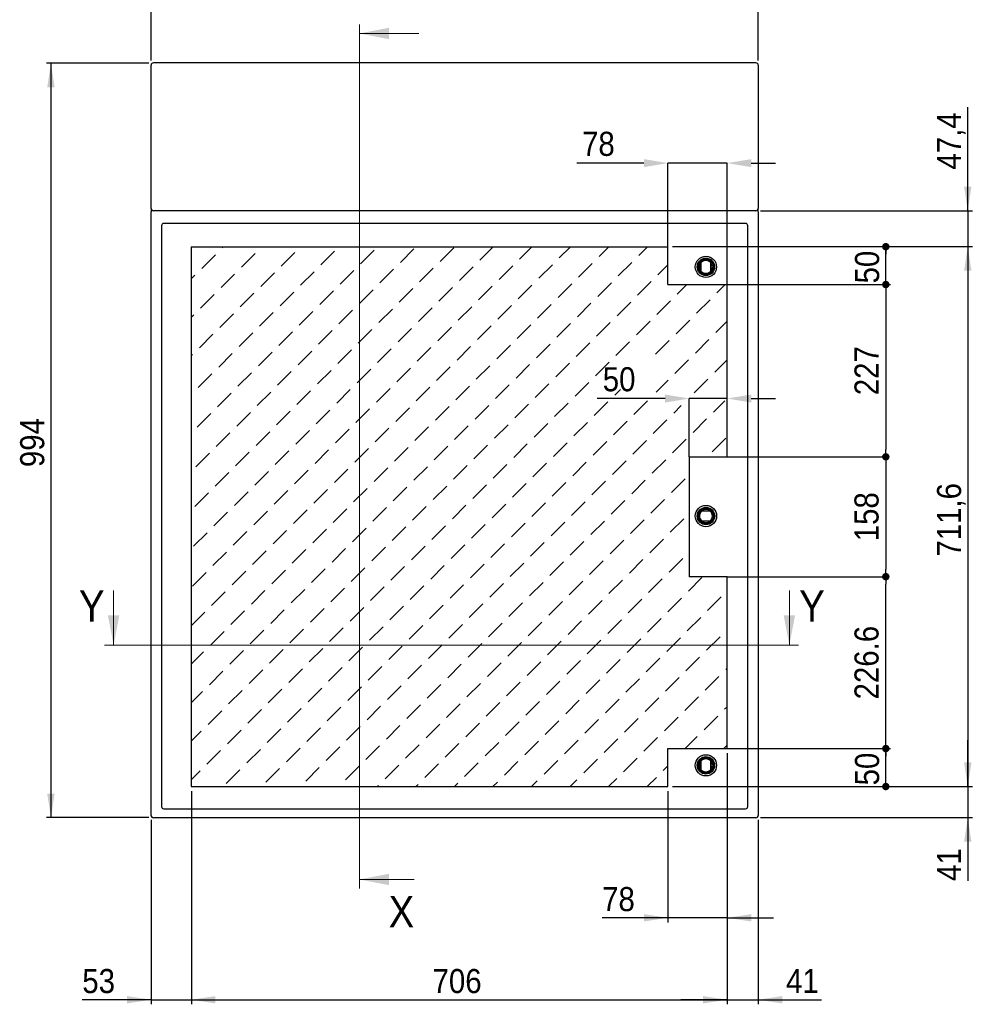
# Model space of a CAD drawing. Header units: millimetres. Extents: x 0 to 5046, y 0 to 3564.
# Tile 4 of 6: x 1684 to 2939, y 1468 to 2765. Entities that reach past the tile are written whole.
import ezdxf

# ---------------------------------------------------------------- set-up
doc = ezdxf.new("R2010")
doc.units = ezdxf.units.MM
doc.header["$LTSCALE"] = 6
doc.header["$PDSIZE"] = -1
for name, color, linetype in [('FORMAT', 7, 'Continuous'), ('SLD-0', 179, 'Continuous'), ('SLD-0_1', 7, 'Continuous')]:
    doc.layers.add(name, color=color, linetype=linetype)
doc.styles.add('SLDTEXTSTYLE3', font='Gothic.ttf', dxfattribs={"width": 0.913})
doc.dimstyles.new('SLDDIMSTYLE0', dxfattribs={"dimtxt": 31.75, "dimasz": 9.769231, "dimexe": 0, "dimexo": 0.0625, "dimgap": 7.9375, "dimtad": 1, "dimrnd": 1e-09, "dimzin": 12, "dimdsep": 46, "dimtxsty": 'SLDTEXTSTYLE3', "dimblk1": 'DOT', "dimblk2": 'DOT', "dimsah": 1, "dimcen": 0.09, "dimadec": 0, "dimazin": 3, "dimtfac": 1, "dimtofl": 0, "dimtmove": 0, "dimatfit": 3, "dimldrblk": 'DOT', "dimfxl": 1, "dimfrac": 2, "dimtolj": 1, "dimtzin": 12, "dimarcsym": 0})
doc.dimstyles.new('SLDDIMSTYLE1', dxfattribs={"dimtxt": 31.75, "dimasz": 31.75, "dimexe": 0, "dimexo": 0.0625, "dimgap": 7.9375, "dimtad": 1, "dimrnd": 1e-09, "dimzin": 12, "dimdsep": 46, "dimtxsty": 'SLDTEXTSTYLE3', "dimsah": 1, "dimcen": 0.09, "dimadec": 0, "dimazin": 3, "dimtfac": 1, "dimtofl": 0, "dimtmove": 0, "dimatfit": 3, "dimfxl": 1, "dimfrac": 2, "dimtolj": 1, "dimtzin": 12, "dimarcsym": 0})
doc.dimstyles.new('SLDDIMSTYLE2', dxfattribs={"dimtxt": 31.75, "dimasz": 31.75, "dimexe": 0, "dimexo": 0.0625, "dimgap": 7.9375, "dimtad": 1, "dimdec": 1, "dimrnd": 1e-09, "dimzin": 12, "dimdsep": 46, "dimtxsty": 'SLDTEXTSTYLE3', "dimsah": 1, "dimcen": 0.09, "dimadec": 0, "dimazin": 3, "dimtfac": 1, "dimtmove": 0, "dimatfit": 0, "dimfxl": 1, "dimfrac": 2, "dimtolj": 1, "dimtzin": 12, "dimarcsym": 0})
doc.dimstyles.new('SLDDIMSTYLE3', dxfattribs={"dimtxt": 31.75, "dimasz": 31.75, "dimexe": 0, "dimexo": 0.0625, "dimgap": 7.9375, "dimtad": 1, "dimrnd": 1e-09, "dimzin": 12, "dimdsep": 46, "dimtxsty": 'SLDTEXTSTYLE3', "dimsah": 1, "dimcen": 0.09, "dimadec": 0, "dimazin": 3, "dimtfac": 1, "dimtmove": 0, "dimatfit": 0, "dimfxl": 1, "dimfrac": 2, "dimtolj": 1, "dimtzin": 12, "dimarcsym": 0})
doc.dimstyles.new('SLDDIMSTYLE4', dxfattribs={"dimtxt": 31.75, "dimasz": 31.75, "dimexe": 0, "dimexo": 0.0625, "dimgap": 7.9375, "dimtad": 1, "dimdec": 1, "dimrnd": 1e-09, "dimzin": 12, "dimdsep": 46, "dimtxsty": 'SLDTEXTSTYLE3', "dimsah": 1, "dimcen": 0.09, "dimadec": 0, "dimazin": 3, "dimtfac": 1, "dimtdec": 1, "dimtofl": 0, "dimtmove": 0, "dimatfit": 3, "dimfxl": 1, "dimfrac": 2, "dimtolj": 1, "dimtzin": 12, "dimarcsym": 0})
doc.dimstyles.new('SLDDIMSTYLE5', dxfattribs={"dimtxt": 31.75, "dimasz": 9.769231, "dimexe": 0, "dimexo": 0.0625, "dimgap": 7.9375, "dimtad": 1, "dimdec": 1, "dimrnd": 1e-09, "dimzin": 12, "dimdsep": 46, "dimtxsty": 'SLDTEXTSTYLE3', "dimblk1": 'DOT', "dimblk2": 'DOT', "dimsah": 1, "dimcen": 0.09, "dimadec": 0, "dimazin": 3, "dimtfac": 1, "dimtdec": 1, "dimtofl": 0, "dimtmove": 0, "dimatfit": 3, "dimldrblk": 'DOT', "dimfxl": 1, "dimfrac": 2, "dimtolj": 1, "dimtzin": 12, "dimarcsym": 0})
doc.dimstyles.new('SLDDIMSTYLE6', dxfattribs={"dimtxt": 31.75, "dimasz": 31.75, "dimexe": 0, "dimexo": 0.0625, "dimgap": 7.9375, "dimtad": 1, "dimdec": 0, "dimrnd": 1e-09, "dimzin": 12, "dimdsep": 46, "dimtxsty": 'SLDTEXTSTYLE3', "dimsah": 1, "dimcen": 0.09, "dimadec": 0, "dimazin": 3, "dimtfac": 1, "dimtdec": 0, "dimtofl": 0, "dimtmove": 0, "dimatfit": 3, "dimfxl": 1, "dimfrac": 2, "dimtolj": 1, "dimtzin": 12, "dimarcsym": 0})

# ---------------------------------------------------------------- blocks, each defined once
blk = doc.blocks.new('SW_HATCH_1')
at = {"color": 0, "linetype": 'Continuous', "lineweight": 18}
for p, q in [((0, 0), (1.6, 1.6)), ((52.3, 1.5), (52.4, 1.6)), ((287.1, -17.7), (305.1, 0.3)), ((339.4, -16.2), (357.2, 1.6)), ((391.8, -14.6), (408, 1.6)), ((444.1, -13.1), (458.8, 1.6)), ((496.5, -11.5), (509.6, 1.6)), ((548.8, -10), (560.4, 1.6)), ((-26.9, -26.9), (-9, -9)), ((25.4, -25.4), (43.4, -7.4)), ((77.7, -23.9), (95.7, -5.9)), ((130.1, -22.3), (148, -4.4)), ((182.4, -20.8), (200.4, -2.8)), ((234.8, -19.2), (252.7, -1.3)), ((312.5, -43.1), (330.5, -25.1)), ((364.8, -41.6), (382.8, -23.6)), ((417.2, -40), (435.1, -22.1)), ((469.5, -38.5), (487.5, -20.5)), ((521.9, -36.9), (539.8, -19)), ((574.2, -35.4), (587.3, -22.3)), ((-40.7, -40.7), (-35.9, -35.9)), ((-1.5, -52.3), (16.4, -34.4)), ((50.8, -50.8), (68.8, -32.8)), ((103.1, -49.3), (121.1, -31.3)), ((155.5, -47.7), (173.4, -29.8)), ((207.8, -46.2), (225.8, -28.2)), ((260.2, -44.6), (278.1, -26.7)), ((337.9, -68.5), (355.9, -50.5)), ((390.2, -67), (408.2, -49)), ((442.6, -65.4), (460.5, -47.5)), ((494.9, -63.9), (512.9, -45.9)), ((547.3, -62.3), (565.2, -44.4)), ((599.6, -60.8), (612, -48.4)), ((651.9, -59.3), (662.8, -48.4)), ((-28.5, -79.3), (-10.5, -61.3)), ((23.9, -77.7), (41.8, -59.8)), ((76.2, -76.2), (94.2, -58.2)), ((128.5, -74.7), (146.5, -56.7)), ((180.9, -73.1), (198.8, -55.2)), ((233.2, -71.6), (251.2, -53.6)), ((285.6, -70), (303.5, -52.1)), ((311, -95.4), (328.9, -77.5)), ((363.3, -93.9), (381.3, -75.9)), ((415.6, -92.4), (433.6, -74.4)), ((468, -90.8), (485.9, -72.9)), ((520.3, -89.3), (538.3, -71.3)), ((572.7, -87.7), (590.6, -69.8)), ((625, -86.2), (643, -68.2)), ((-40.7, -91.5), (-37.5, -88.3)), ((-3.1, -104.7), (14.9, -86.7)), ((49.3, -103.1), (67.2, -85.2)), ((101.6, -101.6), (119.6, -83.6)), ((153.9, -100.1), (171.9, -82.1)), ((206.3, -98.5), (224.2, -80.6)), ((258.6, -97), (276.6, -79)), ((336.4, -120.8), (354.3, -102.9)), ((388.7, -119.3), (406.7, -101.3)), ((441, -117.8), (459, -99.8)), ((493.4, -116.2), (511.3, -98.3)), ((545.7, -114.7), (563.7, -96.7)), ((598.1, -113.1), (616, -95.2)), ((650.4, -111.6), (665.3, -96.7)), ((-30, -131.6), (-12.1, -113.7)), ((22.3, -130.1), (40.3, -112.1)), ((74.7, -128.5), (92.6, -110.6)), ((127, -127), (145, -109)), ((179.3, -125.5), (197.3, -107.5)), ((231.7, -123.9), (249.6, -106)), ((284, -122.4), (302, -104.4)), ((361.8, -146.2), (379.7, -128.3)), ((414.1, -144.7), (432.1, -126.7)), ((466.4, -143.2), (484.4, -125.2)), ((518.8, -141.6), (536.7, -123.7)), ((571.1, -140.1), (589.1, -122.1)), ((623.5, -138.5), (641.4, -120.6)), ((-40.7, -142.3), (-39, -140.6)), ((-4.6, -157), (13.3, -139.1)), ((47.7, -155.5), (65.7, -137.5)), ((100.1, -153.9), (118, -136)), ((152.4, -152.4), (170.4, -134.4)), ((204.7, -150.9), (222.7, -132.9)), ((257.1, -149.3), (275, -131.4)), ((309.4, -147.8), (327.4, -129.8)), ((334.8, -173.2), (352.8, -155.2)), ((387.2, -171.6), (405.1, -153.7)), ((439.5, -170.1), (457.5, -152.1)), ((491.8, -168.6), (509.8, -150.6)), ((596.5, -165.5), (614.5, -147.5)), ((648.9, -163.9), (665.3, -147.5)), ((-31.6, -184), (-13.6, -166)), ((20.8, -182.4), (38.7, -164.5)), ((73.1, -180.9), (91.1, -162.9)), ((125.5, -179.3), (143.4, -161.4)), ((177.8, -177.8), (195.8, -159.8)), ((230.1, -176.3), (248.1, -158.3)), ((282.5, -174.7), (300.4, -156.8)), ((360.2, -198.6), (378.2, -180.6)), ((412.6, -197), (430.5, -179.1)), ((464.9, -195.5), (482.9, -177.5)), ((571.7, -190.3), (587.5, -174.5)), ((621.9, -190.9), (639.9, -172.9)), ((-40.7, -193.1), (-40.5, -192.9)), ((-6.2, -209.4), (11.8, -191.4)), ((46.2, -207.8), (64.1, -189.9)), ((98.5, -206.3), (116.5, -188.3)), ((150.9, -204.7), (168.8, -186.8)), ((203.2, -203.2), (221.2, -185.2)), ((255.5, -201.7), (273.5, -183.7)), ((307.9, -200.1), (325.8, -182.2)), ((517.2, -194), (524.8, -186.4)), ((333.3, -225.5), (351.2, -207.6)), ((385.6, -224), (403.6, -206)), ((438, -222.4), (455.9, -204.5)), ((490.3, -220.9), (508.3, -202.9)), ((542.6, -219.4), (560.5, -201.5)), ((647.3, -216.3), (662.1, -201.5)), ((-33.1, -236.3), (-15.1, -218.3)), ((19.2, -234.8), (37.2, -216.8)), ((71.6, -233.2), (89.5, -215.3)), ((123.9, -231.7), (141.9, -213.7)), ((176.3, -230.1), (194.2, -212.2)), ((228.6, -228.6), (246.6, -210.6)), ((280.9, -227.1), (298.9, -209.1)), ((595, -217.8), (604.9, -207.9)), ((358.7, -250.9), (376.6, -233)), ((411, -249.4), (429, -231.4)), ((463.4, -247.8), (481.3, -229.9)), ((515.7, -246.3), (533.7, -228.3)), ((568, -244.8), (586, -226.8)), ((620.4, -243.2), (638.3, -225.3)), ((-7.7, -261.7), (10.3, -243.7)), ((44.6, -260.2), (62.6, -242.2)), ((97, -258.6), (114.9, -240.7)), ((149.3, -257.1), (167.3, -239.1)), ((201.7, -255.5), (219.6, -237.6)), ((254, -254), (272, -236)), ((306.3, -252.5), (324.3, -234.5)), ((384.1, -276.3), (402, -258.4)), ((436.4, -274.8), (454.4, -256.8)), ((488.8, -273.2), (506.7, -255.3)), ((541.1, -271.7), (559.1, -253.7)), ((593.4, -270.2), (611.4, -252.2)), ((645.8, -268.6), (663.7, -250.7)), ((-34.6, -288.6), (-16.7, -270.7)), ((17.7, -287.1), (35.7, -269.1)), ((70, -285.6), (88, -267.6)), ((122.4, -284), (140.3, -266.1)), ((174.7, -282.5), (192.7, -264.5)), ((227.1, -280.9), (245, -263)), ((279.4, -279.4), (297.4, -261.4)), ((331.7, -277.9), (349.7, -259.9)), ((357.1, -303.3), (375.1, -285.3)), ((409.5, -301.7), (427.4, -283.8)), ((461.8, -300.2), (479.8, -282.2)), ((514.2, -298.6), (532.1, -280.7)), ((566.5, -297.1), (584.5, -279.1)), ((-9.2, -314), (8.7, -296.1)), ((43.1, -312.5), (61.1, -294.5)), ((95.4, -311), (113.4, -293)), ((147.8, -309.4), (165.7, -291.5)), ((200.1, -307.9), (218.1, -289.9)), ((252.5, -306.3), (270.4, -288.4)), ((304.8, -304.8), (322.8, -286.8)), ((382.5, -328.7), (400.5, -310.7)), ((434.9, -327.1), (452.8, -309.2)), ((487.2, -325.6), (505.2, -307.6)), ((539.6, -324), (557.5, -306.1)), ((591.9, -322.5), (609.9, -304.5)), ((-36.2, -341), (-18.2, -323)), ((16.2, -339.4), (34.1, -321.5)), ((68.5, -337.9), (86.5, -319.9)), ((120.8, -336.4), (138.8, -318.4)), ((173.2, -334.8), (191.1, -316.9)), ((225.5, -333.3), (243.5, -315.3)), ((277.9, -331.7), (295.8, -313.8)), ((330.2, -330.2), (348.2, -312.2)), ((407.9, -354.1), (425.9, -336.1)), ((460.3, -352.5), (478.2, -334.6)), ((512.6, -351), (530.6, -333)), ((565, -349.4), (582.9, -331.5)), ((-10.8, -366.4), (7.2, -348.4)), ((41.6, -364.8), (59.5, -346.9)), ((93.9, -363.3), (111.9, -345.3)), ((146.2, -361.8), (164.2, -343.8)), ((198.6, -360.2), (216.5, -342.3)), ((250.9, -358.7), (268.9, -340.7)), ((303.3, -357.1), (321.2, -339.2)), ((355.6, -355.6), (373.6, -337.6)), ((381, -381), (399, -363)), ((433.3, -379.5), (451.3, -361.5)), ((485.7, -377.9), (503.6, -360)), ((538, -376.4), (556, -358.4)), ((590.4, -374.8), (608.3, -356.9)), ((-37.7, -393.3), (-19.8, -375.4)), ((14.6, -391.8), (32.6, -373.8)), ((67, -390.2), (84.9, -372.3)), ((119.3, -388.7), (137.3, -370.7)), ((171.6, -387.2), (189.6, -369.2)), ((224, -385.6), (241.9, -367.7)), ((276.3, -384.1), (294.3, -366.1)), ((328.7, -382.5), (346.6, -364.6)), ((406.4, -406.4), (424.4, -388.4)), ((458.7, -404.9), (476.7, -386.9)), ((511.1, -403.3), (529, -385.4)), ((563.4, -401.8), (581.4, -383.8)), ((-12.3, -418.7), (5.6, -400.8)), ((40, -417.2), (58, -399.2)), ((92.4, -415.6), (110.3, -397.7)), ((144.7, -414.1), (162.7, -396.1)), ((197, -412.6), (215, -394.6)), ((249.4, -411), (267.3, -393.1)), ((301.7, -409.5), (319.7, -391.5)), ((354.1, -407.9), (372, -390)), ((431.8, -431.8), (449.8, -413.8)), ((484.1, -430.3), (502.1, -412.3)), ((536.5, -428.7), (554.4, -410.8)), ((588.8, -427.2), (606.8, -409.2)), ((-39.3, -445.7), (-21.3, -427.7)), ((13.1, -444.1), (31, -426.2)), ((65.4, -442.6), (83.4, -424.6)), ((117.8, -441), (135.7, -423.1)), ((170.1, -439.5), (188.1, -421.5)), ((222.4, -438), (240.4, -420)), ((274.8, -436.4), (292.7, -418.5)), ((327.1, -434.9), (345.1, -416.9)), ((379.5, -433.3), (397.4, -415.4)), ((404.9, -458.7), (422.8, -440.8)), ((457.2, -457.2), (475.2, -439.2)), ((509.5, -455.7), (527.5, -437.7)), ((561.9, -454.1), (579.8, -436.2)), ((614.2, -452.6), (632.2, -434.6)), ((-13.9, -471.1), (4.1, -453.1)), ((38.5, -469.5), (56.4, -451.6)), ((90.8, -468), (108.8, -450)), ((143.2, -466.4), (161.1, -448.5)), ((195.5, -464.9), (213.5, -446.9)), ((247.8, -463.4), (265.8, -445.4)), ((300.2, -461.8), (318.1, -443.9)), ((352.5, -460.3), (370.5, -442.3)), ((430.3, -484.1), (448.2, -466.2)), ((482.6, -482.6), (500.6, -464.6)), ((534.9, -481.1), (552.9, -463.1)), ((587.3, -479.5), (605.2, -461.6)), ((639.6, -478), (657.6, -460)), ((-40.7, -497.9), (-22.8, -480)), ((11.5, -496.5), (29.5, -478.5)), ((63.9, -494.9), (81.8, -477)), ((116.2, -493.4), (134.2, -475.4)), ((168.6, -491.8), (186.5, -473.9)), ((220.9, -490.3), (238.9, -472.3)), ((273.2, -488.8), (291.2, -470.8)), ((325.6, -487.2), (343.5, -469.3)), ((377.9, -485.7), (395.9, -467.7)), ((403.3, -511.1), (421.3, -493.1)), ((455.7, -509.5), (473.6, -491.6)), ((508, -508), (526, -490)), ((560.3, -506.5), (578.3, -488.5)), ((612.7, -504.9), (630.6, -487)), ((-15.4, -523.4), (2.6, -505.4)), ((36.9, -521.9), (54.9, -503.9)), ((89.3, -520.3), (107.2, -502.4)), ((141.6, -518.8), (159.6, -500.8)), ((194, -517.2), (211.9, -499.3)), ((246.3, -515.7), (264.3, -497.7)), ((298.6, -514.2), (316.6, -496.2)), ((351, -512.6), (368.9, -494.7)), ((665, -503.4), (665.3, -503.1)), ((428.7, -536.5), (446.7, -518.5)), ((481.1, -534.9), (499, -517)), ((533.4, -533.4), (551.4, -515.4)), ((585.7, -531.9), (603.7, -513.9)), ((638.1, -530.3), (656, -512.4)), ((10, -548.8), (28, -530.8)), ((62.3, -547.3), (80.3, -529.3)), ((114.7, -545.7), (132.6, -527.8)), ((167, -544.2), (185, -526.2)), ((219.4, -542.6), (237.3, -524.7)), ((271.7, -541.1), (289.7, -523.1)), ((324, -539.6), (342, -521.6)), ((376.4, -538), (394.3, -520.1)), ((-40.7, -548.7), (-24.4, -532.4)), ((454.1, -561.9), (472.1, -543.9)), ((506.5, -560.3), (524.4, -542.4)), ((558.8, -558.8), (576.8, -540.8)), ((611.1, -557.3), (629.1, -539.3)), ((-16.9, -575.7), (1, -557.8)), ((35.4, -574.2), (53.4, -556.2)), ((87.7, -572.7), (105.7, -554.7)), ((140.1, -571.1), (158, -553.2)), ((192.4, -569.6), (210.4, -551.6)), ((244.8, -568), (262.7, -550.1)), ((297.1, -566.5), (315.1, -548.5)), ((349.4, -565), (367.4, -547)), ((401.8, -563.4), (419.7, -545.5)), ((663.5, -555.7), (665.3, -553.9)), ((427.2, -588.8), (445.1, -570.9)), ((479.5, -587.3), (497.5, -569.3)), ((531.9, -585.7), (549.8, -567.8)), ((584.2, -584.2), (602.2, -566.2)), ((636.5, -582.7), (654.5, -564.7)), ((8.5, -601.1), (26.4, -583.2)), ((60.8, -599.6), (78.8, -581.6)), ((113.1, -598.1), (131.1, -580.1)), ((165.5, -596.5), (183.4, -578.6)), ((217.8, -595), (235.8, -577)), ((270.2, -593.4), (288.1, -575.5)), ((322.5, -591.9), (340.5, -573.9)), ((374.8, -590.4), (392.8, -572.4)), ((-40.7, -599.5), (-25.9, -584.7)), ((452.6, -614.2), (470.5, -596.3)), ((504.9, -612.7), (522.9, -594.7)), ((557.3, -611.1), (575.2, -593.2)), ((609.6, -609.6), (627.6, -591.6)), ((33.9, -626.5), (51.8, -608.6)), ((86.2, -625), (104.2, -607)), ((138.5, -623.5), (156.5, -605.5)), ((190.9, -621.9), (208.8, -604)), ((243.2, -620.4), (261.2, -602.4)), ((295.6, -618.8), (313.5, -600.9)), ((347.9, -617.3), (365.9, -599.3)), ((400.2, -615.8), (418.2, -597.8)), ((661.9, -608.1), (665.3, -604.7)), ((-18.5, -628.1), (-0.5, -610.1)), ((478, -639.6), (495.9, -621.7)), ((530.3, -638.1), (548.3, -620.1)), ((582.7, -636.5), (600.6, -618.6)), ((635, -635), (653, -617)), ((6.9, -653.5), (24.9, -635.5)), ((59.3, -651.9), (77.2, -634)), ((111.6, -650.4), (129.6, -632.4)), ((163.9, -648.9), (181.9, -630.9)), ((216.3, -647.3), (234.2, -629.4)), ((268.6, -645.8), (286.6, -627.8)), ((321, -644.2), (338.9, -626.3)), ((373.3, -642.7), (391.3, -624.7)), ((425.6, -641.2), (443.6, -623.2)), ((-40.7, -650.3), (-27.5, -637.1)), ((451, -666.6), (469, -648.6)), ((503.4, -665), (521.3, -647.1)), ((555.7, -663.5), (573.7, -645.5)), ((610, -660), (626, -644)), ((32.3, -678.9), (50.3, -660.9)), ((84.7, -677.3), (102.6, -659.4)), ((137, -675.8), (155, -657.8)), ((189.3, -674.3), (207.3, -656.3)), ((241.7, -672.7), (259.6, -654.8)), ((294, -671.2), (312, -653.2)), ((346.4, -669.6), (364.3, -651.7)), ((398.7, -668.1), (416.7, -650.1)), ((660.8, -660), (665.3, -655.5)), ((-20, -680.4), (-2.1, -662.5)), ((476.4, -692), (494.4, -674)), ((528.8, -690.4), (546.7, -672.5)), ((57.7, -704.3), (75.7, -686.3)), ((110.1, -702.7), (128, -684.8)), ((162.4, -701.2), (180.4, -683.2)), ((214.7, -699.7), (232.7, -681.7)), ((267.1, -698.1), (285, -680.2)), ((319.4, -696.6), (337.4, -678.6)), ((371.8, -695), (389.7, -677.1)), ((424.1, -693.5), (442.1, -675.5)), ((581.1, -688.9), (587.3, -682.7)), ((-40.7, -701.1), (-29, -689.4)), ((5.4, -705.8), (23.3, -687.9)), ((509.2, -710), (519.8, -699.4)), ((560, -710), (572.1, -697.9)), ((204.4, -710), (205.8, -708.6)), ((255.2, -710), (258.1, -707.1)), ((306, -710), (310.4, -705.6)), ((356.8, -710), (362.8, -704)), ((407.6, -710), (415.1, -702.5)), ((458.4, -710), (467.5, -700.9))]:
    blk.add_line(p, q, dxfattribs=at)
blk = doc.blocks.new('_Dot')
at = {"color": 0, "linetype": 'ByBlock', "lineweight": -2}
blk.add_line((-0.5, 0), (-1, 0), dxfattribs=at)
at = {"color": 0, "linetype": 'ByBlock', "const_width": 0.5}
blk.add_lwpolyline([(-0.25, 0, 1), (0.25, 0, 1)], format="xyb", close=True, dxfattribs=at)
blk = doc.blocks.new('_D')
at = {"layer": 'SLD-0_1'}
for p, q in [((2622.4, 1804.7), (2831.4, 1804.7)), ((2825.4, 1754.7), (2825.4, 1804.7)), ((2544.4, 1754.7), (2831.4, 1754.7))]:
    blk.add_line(p, q, dxfattribs=at)
at = {"layer": 'SLD-0_1', "xscale": 9.76923076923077, "yscale": 9.76923076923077}
for p, rotation in [((2825.4, 1804.7), 90.0000000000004), ((2825.4, 1754.7), 270.0000000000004)]:
    blk.add_blockref('_Dot', p, dxfattribs=dict(at, rotation=rotation))
at = {"layer": 'SLD-0_1', "insert": (2784.8, 1756.2), "char_height": 31.75, "attachment_point": 1, "rotation": 90, "style": 'SLDTEXTSTYLE3'}
blk.add_mtext('50', dxfattribs=at)
blk = doc.blocks.new('_D_1')
at = {"layer": 'SLD-0_1'}
for p, q in [((2544.4, 2466.3), (2831.4, 2466.3)), ((2825.4, 2416.3), (2825.4, 2466.3)), ((2544.4, 2416.3), (2831.4, 2416.3))]:
    blk.add_line(p, q, dxfattribs=at)
at = {"layer": 'SLD-0_1', "xscale": 9.76923076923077, "yscale": 9.76923076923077}
for p, rotation in [((2825.4, 2466.3), 90.0000000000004), ((2825.4, 2416.3), 270.0000000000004)]:
    blk.add_blockref('_Dot', p, dxfattribs=dict(at, rotation=rotation))
at = {"layer": 'SLD-0_1', "insert": (2784.8, 2417.8), "char_height": 31.75, "attachment_point": 1, "rotation": 90, "style": 'SLDTEXTSTYLE3'}
blk.add_mtext('50', dxfattribs=at)
blk = doc.blocks.new('_D_2')
at = {"layer": 'SLD-0_1'}
for p, q in [((2616.4, 1798.7), (2616.4, 1467.7)), ((1910.4, 1748.7), (1910.4, 1467.7)), ((1910.4, 1473.7), (2616.4, 1473.7))]:
    blk.add_line(p, q, dxfattribs=at)
for points in [[(1910.4, 1473.7), (1942.1, 1468.8), (1942.1, 1478.5)], [(2616.4, 1473.7), (2584.6, 1478.5), (2584.6, 1468.8)]]:
    blk.add_solid(points, dxfattribs=at)
at = {"layer": 'SLD-0_1', "insert": (2228.2, 1514.2), "char_height": 31.75, "attachment_point": 1, "style": 'SLDTEXTSTYLE3'}
blk.add_mtext('706', dxfattribs=at)
blk = doc.blocks.new('_D_3')
at = {"layer": 'SLD-0_1'}
for p, q in [((2933.4, 2513.7), (2933.4, 2650)), ((2660.4, 2513.7), (2939.4, 2513.7)), ((2933.4, 2513.7), (2933.4, 2466.3)), ((2544.4, 2466.3), (2939.4, 2466.3)), ((2933.4, 2466.3), (2933.4, 2405.2))]:
    blk.add_line(p, q, dxfattribs=at)
for points in [[(2933.4, 2513.7), (2938.2, 2545.4), (2928.5, 2545.4)], [(2933.4, 2466.3), (2928.5, 2434.5), (2938.2, 2434.5)]]:
    blk.add_solid(points, dxfattribs=at)
at = {"layer": 'SLD-0_1', "insert": (2892.8, 2567.9), "char_height": 31.75, "attachment_point": 1, "rotation": 90, "style": 'SLDTEXTSTYLE3'}
blk.add_mtext('47,4', dxfattribs=at)
blk = doc.blocks.new('_D_4')
at = {"layer": 'SLD-0_1'}
for p, q in [((2933.4, 1754.7), (2933.4, 1815.7)), ((2544.4, 1754.7), (2939.4, 1754.7)), ((2933.4, 1754.7), (2933.4, 1713.7)), ((2660.4, 1713.7), (2939.4, 1713.7)), ((2933.4, 1713.7), (2933.4, 1630.2))]:
    blk.add_line(p, q, dxfattribs=at)
for points in [[(2933.4, 1754.7), (2938.2, 1786.4), (2928.5, 1786.4)], [(2933.4, 1713.7), (2928.5, 1681.9), (2938.2, 1681.9)]]:
    blk.add_solid(points, dxfattribs=at)
at = {"layer": 'SLD-0_1', "insert": (2892.8, 1630.2), "char_height": 31.75, "attachment_point": 1, "rotation": 90, "style": 'SLDTEXTSTYLE3'}
blk.add_mtext('41', dxfattribs=at)
blk = doc.blocks.new('_D_5')
at = {"layer": 'SLD-0_1'}
for p, q in [((1910.4, 1748.7), (1910.4, 1467.7)), ((1857.4, 1710.7), (1857.4, 1467.7)), ((1857.4, 1473.7), (1766.7, 1473.7)), ((1857.4, 1473.7), (1910.4, 1473.7)), ((1910.4, 1473.7), (1971.4, 1473.7))]:
    blk.add_line(p, q, dxfattribs=at)
for points in [[(1857.4, 1473.7), (1825.6, 1478.5), (1825.6, 1468.8)], [(1910.4, 1473.7), (1942.1, 1468.8), (1942.1, 1478.5)]]:
    blk.add_solid(points, dxfattribs=at)
at = {"layer": 'SLD-0_1', "insert": (1766.7, 1514.2), "char_height": 31.75, "attachment_point": 1, "style": 'SLDTEXTSTYLE3'}
blk.add_mtext('53', dxfattribs=at)
blk = doc.blocks.new('_D_6')
at = {"layer": 'SLD-0_1'}
for p, q in [((2616.4, 1798.7), (2616.4, 1467.7)), ((2657.4, 1710.7), (2657.4, 1467.7)), ((2616.4, 1473.7), (2555.3, 1473.7)), ((2616.4, 1473.7), (2657.4, 1473.7)), ((2657.4, 1473.7), (2740.8, 1473.7))]:
    blk.add_line(p, q, dxfattribs=at)
for points in [[(2616.4, 1473.7), (2584.6, 1478.5), (2584.6, 1468.8)], [(2657.4, 1473.7), (2689.1, 1468.8), (2689.1, 1478.5)]]:
    blk.add_solid(points, dxfattribs=at)
at = {"layer": 'SLD-0_1', "insert": (2693.9, 1514.2), "char_height": 31.75, "attachment_point": 1, "style": 'SLDTEXTSTYLE3'}
blk.add_mtext('41', dxfattribs=at)
blk = doc.blocks.new('_D_7')
at = {"layer": 'SLD-0_1'}
for p, q in [((2616.4, 1798.7), (2616.4, 1575.7)), ((2538.4, 1748.7), (2538.4, 1575.7)), ((2538.4, 1581.7), (2451.6, 1581.7)), ((2616.4, 1581.7), (2538.4, 1581.7)), ((2616.4, 1581.7), (2677.4, 1581.7))]:
    blk.add_line(p, q, dxfattribs=at)
for points in [[(2538.4, 1581.7), (2506.6, 1586.5), (2506.6, 1576.8)], [(2616.4, 1581.7), (2648.1, 1576.8), (2648.1, 1586.5)]]:
    blk.add_solid(points, dxfattribs=at)
at = {"layer": 'SLD-0_1', "insert": (2451.6, 1622.2), "char_height": 31.75, "attachment_point": 1, "style": 'SLDTEXTSTYLE3'}
blk.add_mtext('78', dxfattribs=at)
blk = doc.blocks.new('_D_8')
at = {"layer": 'SLD-0_1'}
for p, q in [((2544.4, 2466.3), (2939.4, 2466.3)), ((2933.4, 2466.3), (2933.4, 1754.7)), ((2544.4, 1754.7), (2939.4, 1754.7))]:
    blk.add_line(p, q, dxfattribs=at)
for points in [[(2933.4, 2466.3), (2928.5, 2434.5), (2938.2, 2434.5)], [(2933.4, 1754.7), (2938.2, 1786.4), (2928.5, 1786.4)]]:
    blk.add_solid(points, dxfattribs=at)
at = {"layer": 'SLD-0_1', "insert": (2892.8, 2057.7), "char_height": 31.75, "attachment_point": 1, "rotation": 90, "style": 'SLDTEXTSTYLE3'}
blk.add_mtext('711,6', dxfattribs=at)
blk = doc.blocks.new('_D_9')
at = {"color": 0, "lineweight": -2}
for p, q in [((2616.4, 2031.3), (2825.4, 2031.3)), ((2825.4, 1814.4), (2825.4, 2021.5)), ((2616.4, 1804.7), (2825.4, 1804.7))]:
    blk.add_line(p, q, dxfattribs=at)
at = {"layer": 'Defpoints', "color": 0}
for p in [(2616.4, 2031.3), (2825.4, 2031.3), (2616.4, 1804.7)]:
    blk.add_point(p, dxfattribs=at)
at = {"color": 0, "lineweight": -2, "xscale": 9.76923076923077, "yscale": 9.76923076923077, "zscale": 9.76923076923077}
for p, rotation in [((2825.4, 2031.3), 90), ((2825.4, 1804.7), 270)]:
    blk.add_blockref('_Dot', p, dxfattribs=dict(at, rotation=rotation))
at = {"color": 0, "insert": (2784.1, 1918), "char_height": 31.75, "attachment_point": 2, "rotation": 90, "style": 'SLDTEXTSTYLE3'}
blk.add_mtext('\\A1;226.6', dxfattribs=at)
blk = doc.blocks.new('_D_10')
at = {"color": 0, "lineweight": -2}
for p, q in [((2616.4, 2416.3), (2825.4, 2416.3)), ((2825.4, 2406.5), (2825.4, 2199)), ((2616.4, 2189.3), (2825.4, 2189.3))]:
    blk.add_line(p, q, dxfattribs=at)
at = {"layer": 'Defpoints', "color": 0}
for p in [(2616.4, 2416.3), (2616.4, 2189.3), (2825.4, 2189.3)]:
    blk.add_point(p, dxfattribs=at)
at = {"color": 0, "lineweight": -2, "xscale": 9.76923076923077, "yscale": 9.76923076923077, "zscale": 9.76923076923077}
for p, rotation in [((2825.4, 2416.3), 90), ((2825.4, 2189.3), 270)]:
    blk.add_blockref('_Dot', p, dxfattribs=dict(at, rotation=rotation))
at = {"color": 0, "insert": (2784.1, 2302.8), "char_height": 31.75, "attachment_point": 2, "rotation": 90, "style": 'SLDTEXTSTYLE3'}
blk.add_mtext('\\A1;227', dxfattribs=at)
blk = doc.blocks.new('_D_11')
at = {"color": 0, "lineweight": -2}
for p, q in [((2616.4, 2189.3), (2825.4, 2189.3)), ((2825.4, 2179.5), (2825.4, 2041)), ((2616.4, 2031.3), (2825.4, 2031.3))]:
    blk.add_line(p, q, dxfattribs=at)
at = {"layer": 'Defpoints', "color": 0}
for p in [(2616.4, 2189.3), (2616.4, 2031.3), (2825.4, 2031.3)]:
    blk.add_point(p, dxfattribs=at)
at = {"color": 0, "lineweight": -2, "xscale": 9.76923076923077, "yscale": 9.76923076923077, "zscale": 9.76923076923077}
for p, rotation in [((2825.4, 2189.3), 90), ((2825.4, 2031.3), 270)]:
    blk.add_blockref('_Dot', p, dxfattribs=dict(at, rotation=rotation))
at = {"color": 0, "insert": (2784.1, 2110.3), "char_height": 31.75, "attachment_point": 2, "rotation": 90, "style": 'SLDTEXTSTYLE3'}
blk.add_mtext('\\A1;158', dxfattribs=at)
blk = doc.blocks.new('_D_12')
at = {"color": 0, "lineweight": -2}
for p, q in [((2534.6, 2266.1), (2445.2, 2266.1)), ((2566.4, 2189.3), (2566.4, 2266.1)), ((2616.4, 2266.1), (2566.4, 2266.1)), ((2616.4, 2189.3), (2616.4, 2266.1)), ((2648.1, 2266.1), (2679.9, 2266.1))]:
    blk.add_line(p, q, dxfattribs=at)
at = {"color": 0}
for points in [[(2534.6, 2271.4), (2534.6, 2260.8), (2566.4, 2266.1)], [(2648.1, 2271.4), (2648.1, 2260.8), (2616.4, 2266.1)]]:
    blk.add_solid(points, dxfattribs=at)
at = {"layer": 'Defpoints', "color": 0}
for p in [(2616.4, 2266.1), (2566.4, 2189.3), (2616.4, 2189.3)]:
    blk.add_point(p, dxfattribs=at)
at = {"color": 0, "insert": (2474, 2307.4), "char_height": 31.75, "attachment_point": 2, "style": 'SLDTEXTSTYLE3'}
blk.add_mtext('\\A1;50', dxfattribs=at)
blk = doc.blocks.new('_D_13')
at = {"color": 0, "lineweight": -2}
for p, q in [((2506.6, 2576.4), (2418.5, 2576.4)), ((2538.4, 2466.3), (2538.4, 2576.4)), ((2616.4, 2576.4), (2538.4, 2576.4)), ((2616.4, 2416.3), (2616.4, 2576.4)), ((2648.1, 2576.4), (2679.9, 2576.4))]:
    blk.add_line(p, q, dxfattribs=at)
at = {"color": 0}
for points in [[(2506.6, 2581.7), (2506.6, 2571.1), (2538.4, 2576.4)], [(2648.1, 2581.7), (2648.1, 2571.1), (2616.4, 2576.4)]]:
    blk.add_solid(points, dxfattribs=at)
at = {"layer": 'Defpoints', "color": 0}
for p in [(2616.4, 2576.4), (2538.4, 2466.3), (2616.4, 2416.3)]:
    blk.add_point(p, dxfattribs=at)
at = {"color": 0, "insert": (2446.7, 2617.7), "char_height": 31.75, "attachment_point": 2, "style": 'SLDTEXTSTYLE3'}
blk.add_mtext('\\A1;78', dxfattribs=at)
blk = doc.blocks.new('_D_14')
at = {"layer": 'SLD-0_1'}
for p, q in [((1857.4, 2711.5), (1857.4, 2848.7)), ((1857.4, 2842.7), (2657.4, 2842.7)), ((2657.4, 2711.5), (2657.4, 2848.7))]:
    blk.add_line(p, q, dxfattribs=at)
for points in [[(1857.4, 2842.7), (1889.1, 2837.8), (1889.1, 2847.5)], [(2657.4, 2842.7), (2625.6, 2847.5), (2625.6, 2837.8)]]:
    blk.add_solid(points, dxfattribs=at)
at = {"layer": 'SLD-0_1', "insert": (2222.2, 2883.2), "char_height": 31.75, "attachment_point": 1, "style": 'SLDTEXTSTYLE3'}
blk.add_mtext('800', dxfattribs=at)
blk = doc.blocks.new('_D_15')
at = {"layer": 'SLD-0_1'}
for p, q in [((1854.4, 2708.1), (1719.4, 2708.1)), ((1725.4, 2708.1), (1725.4, 1713.7)), ((1854.4, 1713.7), (1719.4, 1713.7))]:
    blk.add_line(p, q, dxfattribs=at)
for points in [[(1725.4, 2708.1), (1720.5, 2676.3), (1730.2, 2676.3)], [(1725.4, 1713.7), (1730.2, 1745.4), (1720.5, 1745.4)]]:
    blk.add_solid(points, dxfattribs=at)
at = {"layer": 'SLD-0_1', "insert": (1684.8, 2175.7), "char_height": 31.75, "attachment_point": 1, "rotation": 90, "style": 'SLDTEXTSTYLE3'}
blk.add_mtext('994', dxfattribs=at)

msp = doc.modelspace()

# ---------------------------------------------------------------- linework, layer by layer
at = {"color": 7, "linetype": 'Continuous', "lineweight": 18}
for p, q in [((2131.874702, 2759.311244), (2131.874702, 1620.213792)), ((2210.325257, 2747.311244), (2131.874702, 2747.311244)), ((1807.955408, 2013.163516), (1807.955408, 1941.163516)), ((2698.328914, 2013.163516), (2698.328914, 1941.163516)), ((2710.328914, 1941.163516), (1795.955408, 1941.163516)), ((2203.874702, 1632.213792), (2131.874702, 1632.213792))]:
    msp.add_line(p, q, dxfattribs=at)
at = {"color": 7, "linetype": 'Continuous', "lineweight": 25}
for p, q in [((1857.351552, 2535.726124), (1857.351552, 2705.467103)), ((2654.351552, 2708.467103), (1860.351552, 2708.467103)), ((2657.351552, 2705.467103), (2657.351552, 2535.726124)), ((1857.351552, 2516.658174), (1857.351552, 2535.726124)), ((2657.351552, 2535.726124), (2657.351552, 2516.658174)), ((1857.351552, 2516.658174), (1857.351552, 2512.158174)), ((1857.351552, 1716.658174), (1857.351552, 2512.158174)), ((2654.351552, 2513.658174), (1860.351552, 2513.658174)), ((2657.351552, 2512.158174), (2657.351552, 2516.658174)), ((2657.351552, 2512.158174), (2657.351552, 1716.658174)), ((1871.099962, 2493.924765), (1871.099962, 1728.391584)), ((2640.603143, 2496.924765), (1874.099962, 2496.924765)), ((2643.603143, 1961.158174), (2643.603143, 2493.924765)), ((2643.603143, 1728.391584), (2643.603143, 1961.158174)), ((1866.866337, 1713.658174), (1860.351552, 1713.658174)), ((2647.836768, 1713.658174), (1866.866337, 1713.658174)), ((1874.099962, 1725.391584), (2640.603143, 1725.391584)), ((2654.351552, 1713.658174), (2647.836768, 1713.658174))]:
    msp.add_line(p, q, dxfattribs=at)
for centre, radius in [((2588.351552, 2439.663174), 14), ((2588.351552, 2439.663174), 11.5), ((2588.351552, 2439.663174), 10.5), ((2588.351552, 2439.663174), 9.75), ((2588.401552, 2111.208174), 14), ((2588.401552, 2111.208174), 11.5), ((2588.401552, 2111.208174), 10.5), ((2588.401552, 2111.208174), 9.75), ((2588.351552, 1782.653174), 14), ((2588.351552, 1782.653174), 11.5), ((2588.351552, 1782.653174), 10.5), ((2588.351552, 1782.653174), 9.75)]:
    msp.add_circle(centre, radius, dxfattribs=at)
for centre, radius, start, end in [((1860.351552, 2705.467103), 3, 90, 180), ((2654.351552, 2705.467103), 3, 0, 90), ((1860.351552, 2516.658174), 3, 180, 270), ((2654.351552, 2516.658174), 3, 270, 0), ((1874.099962, 2493.924765), 3, 90, 180), ((2640.603143, 2493.924765), 3, 360, 90), ((2588.351552, 2439.663174), 8.5, 139.880833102, 220.119166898), ((2588.351552, 2439.663174), 8.5, 40.119166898, 139.880833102), ((2588.351552, 2439.663174), 8.5, 319.880833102, 40.119166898), ((2588.351552, 2439.663174), 8.5, 220.119166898, 319.880833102), ((2588.401552, 2111.208174), 8.5, 130.119166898, 229.880833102), ((2588.401552, 2111.208174), 8.5, 49.880833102, 130.119166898), ((2588.401552, 2111.208174), 8.5, 310.119166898, 49.880833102), ((2588.401552, 2111.208174), 8.5, 229.880833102, 310.119166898), ((2588.351552, 1782.653174), 8.5, 40.119166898, 139.880833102), ((2588.351552, 1782.653174), 8.5, 139.880833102, 220.119166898), ((2588.351552, 1782.653174), 8.5, 319.880833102, 40.119166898), ((2588.351552, 1782.653174), 8.5, 220.119166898, 319.880833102), ((1874.099962, 1728.391584), 3, 180, 270), ((2640.603143, 1728.391584), 3, 270, 0), ((1860.351552, 1716.658174), 3, 180, 270), ((2654.351552, 1716.658174), 3, 270, 0)]:
    msp.add_arc(centre, radius, start, end, dxfattribs=at)
for points in [[(2581.851552, 2445.1404), (2581.851552, 2445.127433), (2581.851552, 2445.097565), (2581.851552, 2444.82758), (2581.851552, 2444.270037), (2581.851552, 2443.146266), (2581.851552, 2441.517002), (2581.851552, 2439.750756), (2581.851552, 2438.119037), (2581.851552, 2436.753455), (2581.851552, 2435.618957), (2581.851552, 2434.838221), (2581.851552, 2434.334616), (2581.851552, 2434.191047), (2581.851552, 2434.186459), (2581.851552, 2434.185949)], [(2594.851552, 2434.185949), (2594.851552, 2434.198916), (2594.851552, 2434.228784), (2594.851552, 2434.498768), (2594.851552, 2435.056312), (2594.851552, 2436.180083), (2594.851552, 2437.809347), (2594.851552, 2439.575592), (2594.851552, 2441.207312), (2594.851552, 2442.572894), (2594.851552, 2443.707392), (2594.851552, 2444.488128), (2594.851552, 2444.991733), (2594.851552, 2445.135302), (2594.851552, 2445.13989), (2594.851552, 2445.1404)], [(2593.878778, 2117.708174), (2593.865811, 2117.708174), (2593.835943, 2117.708174), (2593.565958, 2117.708174), (2593.008415, 2117.708174), (2591.884644, 2117.708174), (2590.25538, 2117.708174), (2588.489134, 2117.708174), (2586.857415, 2117.708174), (2585.491833, 2117.708174), (2584.357335, 2117.708174), (2583.576599, 2117.708174), (2583.072994, 2117.708174), (2582.929425, 2117.708174), (2582.924837, 2117.708174), (2582.924327, 2117.708174)], [(2582.924327, 2104.708174), (2582.937294, 2104.708174), (2582.967162, 2104.708174), (2583.237147, 2104.708174), (2583.79469, 2104.708174), (2584.918461, 2104.708174), (2586.547725, 2104.708174), (2588.313971, 2104.708174), (2589.94569, 2104.708174), (2591.311272, 2104.708174), (2592.44577, 2104.708174), (2593.226506, 2104.708174), (2593.730111, 2104.708174), (2593.87368, 2104.708174), (2593.878268, 2104.708174), (2593.878778, 2104.708174)], [(2581.851552, 1788.1304), (2581.851552, 1788.117433), (2581.851552, 1788.087565), (2581.851552, 1787.81758), (2581.851552, 1787.260037), (2581.851552, 1786.136266), (2581.851552, 1784.507002), (2581.851552, 1782.740756), (2581.851552, 1781.109037), (2581.851552, 1779.743455), (2581.851552, 1778.608957), (2581.851552, 1777.828221), (2581.851552, 1777.324616), (2581.851552, 1777.181047), (2581.851552, 1777.176459), (2581.851552, 1777.175949)], [(2594.851552, 1777.175949), (2594.851552, 1777.188916), (2594.851552, 1777.218784), (2594.851552, 1777.488768), (2594.851552, 1778.046312), (2594.851552, 1779.170083), (2594.851552, 1780.799347), (2594.851552, 1782.565592), (2594.851552, 1784.197312), (2594.851552, 1785.562894), (2594.851552, 1786.697392), (2594.851552, 1787.478128), (2594.851552, 1787.981733), (2594.851552, 1788.125302), (2594.851552, 1788.12989), (2594.851552, 1788.1304)]]:
    msp.add_open_spline(points, degree=3, knots=[0, 0, 0, 0, 0.0369264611, 0.0850591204, 0.1377155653, 0.2227588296, 0.3675852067, 0.4999338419, 0.6129938, 0.7277864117, 0.803401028, 0.8794997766, 0.9360221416, 0.9928849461, 1, 1, 1, 1], dxfattribs=at)
at = {"color": 7, "linetype": 'Continuous', "lineweight": 18}
for points in [[(2131.874702, 2747.311244), (2170.874702, 2739.811244), (2170.874702, 2754.811244)], [(1807.955408, 1941.163516), (1815.455408, 1980.163516), (1800.455408, 1980.163516)], [(2698.328914, 1941.163516), (2705.828914, 1980.163516), (2690.828914, 1980.163516)], [(2131.874702, 1632.213792), (2170.874702, 1624.713792), (2170.874702, 1639.713792)]]:
    msp.add_solid(points, dxfattribs=at)
at = {"layer": 'FORMAT'}
for p, q in [((1910.351552, 2466.258174), (1910.351552, 1754.658174)), ((1910.351552, 2466.258174), (2538.351552, 2466.258174)), ((2538.351552, 2416.258174), (2538.351552, 2466.258174)), ((2538.351552, 2416.258174), (2616.351552, 2416.258174)), ((2616.351552, 2189.258174), (2616.351552, 2416.258174)), ((2566.351552, 2189.258174), (2616.351552, 2189.258174)), ((2616.351552, 2031.258174), (2566.351552, 2031.258174)), ((2616.351552, 1804.658174), (2616.351552, 2031.258174)), ((2538.351552, 1754.658174), (2538.351552, 1804.658174)), ((2538.351552, 1804.658174), (2616.351552, 1804.658174)), ((1910.351552, 1754.658174), (2538.351552, 1754.658174))]:
    msp.add_line(p, q, dxfattribs=at)
at = {"layer": 'SLD-0', "color": 0}
msp.add_line((2566.351552, 2189.258174), (2566.351552, 2031.258174), dxfattribs=at)

# ---------------------------------------------------------------- block references
at = {"color": 7, "linetype": 'Continuous', "lineweight": 18}
msp.add_blockref('SW_HATCH_1', (1951.010785, 2464.619946), dxfattribs=at)

# ---------------------------------------------------------------- texts
at = {"color": 7, "linetype": 'Continuous', "char_height": 41.275, "attachment_point": 1, "style": 'SLDTEXTSTYLE3'}
for s, insert in [('Y', (1762.377993, 2013.163516)), ('Y', (2711.351032, 2013.163516)), ('X', (2170.397682, 1610.384636))]:
    msp.add_mtext(s, dxfattribs=dict(at, insert=insert))

# ---------------------------------------------------------------- dimensions: what is measured, and where the dimension line sits
for base, p1, p2, picture, middle in [((2616.351552, 2576.438865), (2538.351552, 2466.258174), (2616.351552, 2416.258174), '_D_13', (2446.685687, 2576.438865)), ((2616.351552, 2266.132641), (2566.351552, 2189.258174), (2616.351552, 2189.258174), '_D_12', (2474.015678, 2266.132641))]:
    dim = msp.add_linear_dim(base=base, p1=p1, p2=p2, dimstyle='SLDDIMSTYLE3')
    dim.commit()
    dim.dimension.update_dxf_attribs({"geometry": picture, "text_midpoint": middle, "dimtype": 160})
for base, p1, p2, dimstyle, picture, middle in [((2825.351552, 2189.258174), (2616.351552, 2416.258174), (2616.351552, 2189.258174), 'SLDDIMSTYLE0', '_D_10', (2825.351552, 2302.758174)), ((2825.351552, 2031.258174), (2616.351552, 2189.258174), (2616.351552, 2031.258174), 'SLDDIMSTYLE0', '_D_11', (2825.351552, 2110.258174)), ((2825.351552, 2031.258174), (2616.351552, 1804.658174), (2616.351552, 2031.258174), 'SLDDIMSTYLE5', '_D_9', (2825.351552, 1917.958174))]:
    dim = msp.add_linear_dim(base=base, p1=p1, p2=p2, angle=90, dimstyle=dimstyle)
    dim.commit()
    dim.dimension.update_dxf_attribs({"geometry": picture, "text_midpoint": middle, "dimtype": 160})
at = {"layer": 'SLD-0_1'}
for base, p1, p2, dimstyle, picture, middle in [((2657.351552, 2842.663255), (1857.351552, 2705.467103), (2657.351552, 2705.467103), 'SLDDIMSTYLE1', '_D_14', (2257.351552, 2842.663255)), ((2538.351552, 1581.658174), (2616.351552, 1804.658174), (2538.351552, 1754.658174), 'SLDDIMSTYLE3', '_D_7', (2475.035355, 1581.658174)), ((2657.351552, 1473.658174), (2616.351552, 1804.658174), (2657.351552, 1716.658174), 'SLDDIMSTYLE3', '_D_6', (2717.351552, 1473.658174)), ((1910.351552, 1473.658174), (1857.351552, 1716.658174), (1910.351552, 1754.658174), 'SLDDIMSTYLE3', '_D_5', (1790.14243, 1473.658174))]:
    dim = msp.add_linear_dim(base=base, p1=p1, p2=p2, dimstyle=dimstyle, dxfattribs=at)
    dim.commit()
    dim.dimension.update_dxf_attribs({"geometry": picture, "text_midpoint": middle, "dimtype": 160})
for base, p1, p2, angle, dimstyle, picture, middle in [((1725.351552, 1713.658174), (1860.351552, 2708.065179), (1860.351552, 1713.658174), 90, 'SLDDIMSTYLE6', '_D_15', (1725.351552, 2210.861677)), ((2933.351552, 2466.258174), (2654.351552, 2513.658174), (2538.351552, 2466.258174), 90, 'SLDDIMSTYLE2', '_D_3', (2933.351552, 2608.981411)), ((2825.351552, 2466.258174), (2538.351552, 2416.258174), (2538.351552, 2466.258174), 90, 'SLDDIMSTYLE0', '_D_1', (2825.351552, 2441.258174)), ((2933.351552, 1754.658174), (2538.351552, 2466.258174), (2538.351552, 1754.658174), 90, 'SLDDIMSTYLE4', '_D_8', (2933.351552, 2110.458174)), ((2616.351552, 1473.658174), (1910.351552, 1754.658174), (2616.351552, 1804.658174), 0, 'SLDDIMSTYLE1', '_D_2', (2263.351552, 1473.658174)), ((2933.351552, 1713.658174), (2538.351552, 1754.658174), (2654.351552, 1713.658174), 90, 'SLDDIMSTYLE3', '_D_4', (2933.351552, 1653.658174)), ((2825.351552, 1804.658174), (2538.351552, 1754.658174), (2616.351552, 1804.658174), 90, 'SLDDIMSTYLE0', '_D', (2825.351552, 1779.658174))]:
    dim = msp.add_linear_dim(base=base, p1=p1, p2=p2, angle=angle, dimstyle=dimstyle, dxfattribs=at)
    dim.commit()
    dim.dimension.update_dxf_attribs({"geometry": picture, "text_midpoint": middle, "dimtype": 160})

doc.saveas('drawing.dxf')
